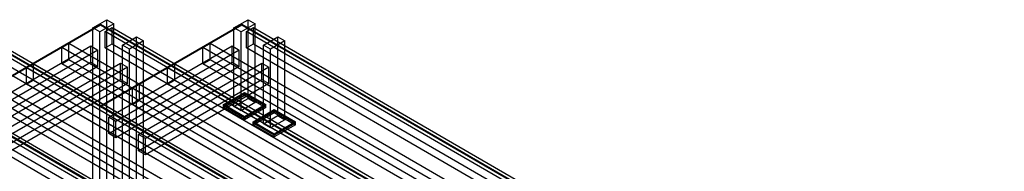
# Model space of a CAD drawing. Header units: millimetres. Extents: x -4756 to 15458, y -11425 to 662.
# Tile 10 of 10: x 4571 to 10609, y -3825 to -2897. Entities that reach past the tile are written whole.
import ezdxf

# ---------------------------------------------------------------- set-up
doc = ezdxf.new("R2010")
doc.units = ezdxf.units.MM
for name, color, linetype, true_color in [('balok', 7, 'Continuous', 0x31596b), ('baseplate', 7, 'Continuous', 0x746052), ('dek', 7, 'Continuous', 0x657f45), ('kolom', 7, 'Continuous', 0x1c292c), ('stiffener', 7, 'Continuous', 0x698491)]:
    doc.layers.add(name, color=color, linetype=linetype, true_color=true_color)

msp = doc.modelspace()

# ---------------------------------------------------------------- linework, layer by layer
at = {"layer": 'balok'}
for p, q in [((3406.03862, -2945.545), (7981.98262, -5587.545)), ((4272.02996, -2945.54), (8847.97396, -5587.54)), ((5094.74728, -2970.55), (5138.04728, -2945.55)), ((5138.04728, -2945.55), (9713.99128, -5587.55)), ((5138.04728, -3045.55), (5138.04728, -2945.55)), ((5960.73862, -2970.555), (6004.03862, -2945.555)), ((6004.03862, -2945.555), (10579.98262, -5587.555)), ((6004.03862, -3045.555), (6004.03862, -2945.555)), ((7938.68262, -5612.545), (3362.73862, -2970.545)), ((8804.67396, -5612.54), (4228.72996, -2970.54)), ((9670.69128, -5612.55), (5094.74728, -2970.55)), ((5094.74728, -3070.55), (5094.74728, -2970.55)), ((10536.68262, -5612.555), (5960.73862, -2970.555)), ((5960.73862, -3070.555), (5960.73862, -2970.555)), ((7938.68262, -5712.545), (3362.73862, -3070.545)), ((3406.03862, -3045.545), (7981.98262, -5687.545)), ((8804.67396, -5712.54), (4228.72996, -3070.54)), ((4272.02996, -3045.54), (8847.97396, -5687.54)), ((5094.74728, -3070.55), (5138.04728, -3045.55)), ((9670.69128, -5712.55), (5094.74728, -3070.55)), ((5138.04728, -3045.55), (9713.99128, -5687.55)), ((5960.73862, -3070.555), (6004.03862, -3045.555)), ((10536.68262, -5712.555), (5960.73862, -3070.555)), ((6004.03862, -3045.555), (10579.98262, -5687.555))]:
    msp.add_line(p, q, dxfattribs=at)
at = {"layer": 'baseplate'}
for p, q in [((5819.53732, -3417.02), (5949.45464, -3342.01)), ((5819.53732, -3425.02), (5949.45464, -3350.01)), ((5819.53732, -3435.02), (5949.45464, -3360.01)), ((5949.45464, -3342.01), (6079.37196, -3417.02)), ((5949.45464, -3350.01), (5949.45464, -3342.01)), ((5949.45464, -3350.01), (6079.37196, -3425.02)), ((5949.45464, -3360.01), (5949.45464, -3350.01)), ((5949.45464, -3360.01), (6079.37196, -3435.02)), ((5949.45464, -3492.03), (5819.53732, -3417.02)), ((5819.53732, -3425.02), (5819.53732, -3417.02)), ((5949.45464, -3500.03), (5819.53732, -3425.02)), ((5819.53732, -3435.02), (5819.53732, -3425.02)), ((5949.45464, -3510.03), (5819.53732, -3435.02)), ((6079.37196, -3417.02), (5949.45464, -3492.03)), ((6079.37196, -3425.02), (5949.45464, -3500.03)), ((6079.37196, -3435.02), (5949.45464, -3510.03)), ((6079.37196, -3425.02), (6079.37196, -3417.02)), ((6079.37196, -3435.02), (6079.37196, -3425.02)), ((5949.45464, -3500.03), (5949.45464, -3492.03)), ((5949.45464, -3510.03), (5949.45464, -3500.03)), ((6001.37134, -3522.005), (6131.28866, -3446.995)), ((6001.37134, -3530.005), (6131.28866, -3454.995)), ((6001.37134, -3540.005), (6131.28866, -3464.995)), ((6131.28866, -3446.995), (6261.21464, -3522.01)), ((6131.28866, -3454.995), (6131.28866, -3446.995)), ((6131.28866, -3454.995), (6261.21464, -3530.01)), ((6131.28866, -3464.995), (6131.28866, -3454.995)), ((6131.28866, -3464.995), (6261.21464, -3540.01)), ((6131.29732, -3597.02), (6001.37134, -3522.005)), ((6001.37134, -3530.005), (6001.37134, -3522.005)), ((6131.29732, -3605.02), (6001.37134, -3530.005)), ((6001.37134, -3540.005), (6001.37134, -3530.005)), ((6131.29732, -3615.02), (6001.37134, -3540.005)), ((6261.21464, -3522.01), (6131.29732, -3597.02)), ((6261.21464, -3530.01), (6131.29732, -3605.02)), ((6261.21464, -3540.01), (6131.29732, -3615.02)), ((6261.21464, -3530.01), (6261.21464, -3522.01)), ((6261.21464, -3540.01), (6261.21464, -3530.01)), ((6131.29732, -3605.02), (6131.29732, -3597.02)), ((6131.29732, -3615.02), (6131.29732, -3605.02))]:
    msp.add_line(p, q, dxfattribs=at)
at = {"layer": 'dek'}
for p, q in [((3334.16928, -2925.03), (8010.55196, -5625.02)), ((3334.16928, -2929.03), (8010.55196, -5629.02)), ((4200.16062, -2925.035), (8876.5433, -5625.025)), ((4200.16062, -2929.035), (8876.5433, -5629.025)), ((4200.1866, -3425.04), (5066.17794, -2925.045)), ((4200.1866, -3429.04), (5066.17794, -2929.045)), ((5066.17794, -2925.045), (9742.56062, -5625.035)), ((5066.17794, -2929.045), (5066.17794, -2925.045)), ((5066.17794, -3425.045), (5932.16928, -2925.05)), ((5066.17794, -2929.045), (9742.56062, -5629.035)), ((5066.17794, -3429.045), (5932.16928, -2929.05)), ((5932.16928, -2925.05), (10608.55196, -5625.04)), ((5932.16928, -2929.05), (5932.16928, -2925.05)), ((5932.16928, -2929.05), (10608.55196, -5629.04)), ((8876.56928, -6125.03), (4200.1866, -3425.04)), ((8876.56928, -6129.03), (4200.1866, -3429.04)), ((9742.56062, -6125.035), (5066.17794, -3425.045)), ((5066.17794, -3429.045), (5066.17794, -3425.045)), ((9742.56062, -6129.035), (5066.17794, -3429.045))]:
    msp.add_line(p, q, dxfattribs=at)
at = {"layer": 'kolom'}
for p, q in [((5018.48732, -2947.49), (5105.08732, -2897.49)), ((5105.08732, -2897.49), (5148.38732, -2922.49)), ((5105.08732, -3879.5), (5105.08732, -2897.49)), ((5884.47866, -2947.495), (5971.07866, -2897.495)), ((5971.07866, -2897.495), (6014.37866, -2922.495)), ((5971.07866, -3379.505), (5971.07866, -2897.495)), ((5061.78732, -2972.49), (5018.48732, -2947.49)), ((5018.48732, -3929.5), (5018.48732, -2947.49)), ((5148.38732, -2922.49), (5061.78732, -2972.49)), ((5148.38732, -3904.5), (5148.38732, -2922.49)), ((5927.77866, -2972.495), (5884.47866, -2947.495)), ((5884.47866, -3429.505), (5884.47866, -2947.495)), ((6014.37866, -2922.495), (5927.77866, -2972.495)), ((6014.37866, -3404.505), (6014.37866, -2922.495)), ((5061.78732, -3954.5), (5061.78732, -2972.49)), ((5200.33, -3052.48), (5286.93, -3002.48)), ((5286.93, -3002.48), (5330.23, -3027.48)), ((5286.93, -3984.49), (5286.93, -3002.48)), ((5927.77866, -3454.505), (5927.77866, -2972.495)), ((6066.32134, -3052.485), (6152.92134, -3002.485)), ((6152.92134, -3002.485), (6196.22134, -3027.485)), ((6152.92134, -3484.495), (6152.92134, -3002.485)), ((5243.63, -3077.48), (5200.33, -3052.48)), ((5200.33, -4034.49), (5200.33, -3052.48)), ((5330.23, -3027.48), (5243.63, -3077.48)), ((5243.63, -4059.49), (5243.63, -3077.48)), ((5330.23, -4009.49), (5330.23, -3027.48)), ((6109.62134, -3077.485), (6066.32134, -3052.485)), ((6066.32134, -3534.495), (6066.32134, -3052.485)), ((6196.22134, -3027.485), (6109.62134, -3077.485)), ((6109.62134, -3559.495), (6109.62134, -3077.485)), ((6196.22134, -3509.495), (6196.22134, -3027.485)), ((5884.47866, -3429.505), (5971.07866, -3379.505)), ((5971.07866, -3379.505), (6014.37866, -3404.505)), ((5927.77866, -3454.505), (5884.47866, -3429.505)), ((6014.37866, -3404.505), (5927.77866, -3454.505)), ((6066.32134, -3534.495), (6152.92134, -3484.495)), ((6152.92134, -3484.495), (6196.22134, -3509.495)), ((6109.62134, -3559.495), (6066.32134, -3534.495)), ((6196.22134, -3509.495), (6109.62134, -3559.495))]:
    msp.add_line(p, q, dxfattribs=at)
at = {"layer": 'stiffener'}
for p, q in [((8637.97762, -5766.315), (3962.44362, -3066.815)), ((4005.74362, -3041.815), (8681.27762, -5741.315)), ((4250.30202, -3494.935), (5007.18602, -3057.935)), ((4828.46094, -3066.795), (4871.76094, -3041.795)), ((9503.99494, -5766.295), (4828.46094, -3066.795)), ((4828.46094, -3166.795), (4828.46094, -3066.795)), ((4871.76094, -3041.795), (9547.29494, -5741.295)), ((4871.76094, -3141.795), (4871.76094, -3041.795)), ((5007.18602, -3057.935), (5050.48602, -3082.935)), ((5007.18602, -3157.935), (5007.18602, -3057.935)), ((5116.34532, -3494.91), (5873.22932, -3057.91)), ((5694.44362, -3066.805), (5737.74362, -3041.805)), ((10369.97762, -5766.305), (5694.44362, -3066.805)), ((5694.44362, -3166.805), (5694.44362, -3066.805)), ((5737.74362, -3041.805), (10413.27762, -5741.305)), ((5737.74362, -3141.805), (5737.74362, -3041.805)), ((5873.22932, -3057.91), (5916.52932, -3082.91)), ((5873.22932, -3157.91), (5873.22932, -3057.91)), ((5050.48602, -3082.935), (4293.60202, -3519.935)), ((5050.48602, -3182.935), (5050.48602, -3082.935)), ((5916.52932, -3082.91), (5159.64532, -3519.91)), ((5916.52932, -3182.91), (5916.52932, -3082.91)), ((8421.47762, -5891.315), (3745.94362, -3191.815)), ((3789.24362, -3166.815), (8464.77762, -5866.315)), ((8637.97762, -5866.315), (3962.44362, -3166.815)), ((4005.74362, -3141.815), (8681.27762, -5841.315)), ((4250.30202, -3594.935), (5007.18602, -3157.935)), ((5050.48602, -3182.935), (4293.60202, -3619.935)), ((4432.16202, -3599.935), (5189.04602, -3162.935)), ((5232.34602, -3187.935), (4475.46202, -3624.935)), ((4611.96094, -3191.795), (4655.26094, -3166.795)), ((9287.49494, -5891.295), (4611.96094, -3191.795)), ((4611.96094, -3291.795), (4611.96094, -3191.795)), ((4655.26094, -3166.795), (9330.79494, -5866.295)), ((4655.26094, -3266.795), (4655.26094, -3166.795)), ((4828.46094, -3166.795), (4871.76094, -3141.795)), ((9503.99494, -5866.295), (4828.46094, -3166.795)), ((4871.76094, -3141.795), (9547.29494, -5841.295)), ((5007.18602, -3157.935), (5050.48602, -3182.935)), ((5116.34532, -3594.91), (5873.22932, -3157.91)), ((5916.52932, -3182.91), (5159.64532, -3619.91)), ((5189.04602, -3162.935), (5232.34602, -3187.935)), ((5189.04602, -3262.935), (5189.04602, -3162.935)), ((5232.34602, -3287.935), (5232.34602, -3187.935)), ((5298.20532, -3599.91), (6055.08932, -3162.91)), ((6098.38932, -3187.91), (5341.50532, -3624.91)), ((5477.94362, -3191.805), (5521.24362, -3166.805)), ((10153.47762, -5891.305), (5477.94362, -3191.805)), ((5477.94362, -3291.805), (5477.94362, -3191.805)), ((5521.24362, -3166.805), (10196.77762, -5866.305)), ((5521.24362, -3266.805), (5521.24362, -3166.805)), ((5694.44362, -3166.805), (5737.74362, -3141.805)), ((10369.97762, -5866.305), (5694.44362, -3166.805)), ((5737.74362, -3141.805), (10413.27762, -5841.305)), ((5873.22932, -3157.91), (5916.52932, -3182.91)), ((6055.08932, -3162.91), (6098.38932, -3187.91)), ((6055.08932, -3262.91), (6055.08932, -3162.91)), ((6098.38932, -3287.91), (6098.38932, -3187.91)), ((8421.47762, -5991.315), (3745.94362, -3291.815)), ((3789.24362, -3266.815), (8464.77762, -5966.315)), ((9070.99494, -6016.295), (4395.46094, -3316.795)), ((4432.16202, -3699.935), (5189.04602, -3262.935)), ((4438.76094, -3291.795), (9114.29494, -5991.295)), ((5232.34602, -3287.935), (4475.46202, -3724.935)), ((4611.96094, -3291.795), (4655.26094, -3266.795)), ((9287.49494, -5991.295), (4611.96094, -3291.795)), ((4655.26094, -3266.795), (9330.79494, -5966.295)), ((5189.04602, -3262.935), (5232.34602, -3287.935)), ((5261.44362, -3316.805), (5304.74362, -3291.805)), ((9936.97762, -6016.305), (5261.44362, -3316.805)), ((5261.44362, -3416.805), (5261.44362, -3316.805)), ((5298.20532, -3699.91), (6055.08932, -3262.91)), ((5304.74362, -3291.805), (9980.27762, -5991.305)), ((5304.74362, -3391.805), (5304.74362, -3291.805)), ((6098.38932, -3287.91), (5341.50532, -3724.91)), ((5477.94362, -3291.805), (5521.24362, -3266.805)), ((10153.47762, -5991.305), (5477.94362, -3291.805)), ((5521.24362, -3266.805), (10196.77762, -5966.305)), ((6055.08932, -3262.91), (6098.38932, -3287.91)), ((9070.99494, -6116.295), (4395.46094, -3416.795)), ((4438.76094, -3391.795), (9114.29494, -6091.295)), ((5261.44362, -3416.805), (5304.74362, -3391.805)), ((9936.97762, -6116.305), (5261.44362, -3416.805)), ((5304.74362, -3391.805), (9980.27762, -6091.305)), ((5159.64532, -3519.91), (5116.34532, -3494.91)), ((5116.34532, -3594.91), (5116.34532, -3494.91)), ((5159.64532, -3619.91), (5159.64532, -3519.91)), ((5159.64532, -3619.91), (5116.34532, -3594.91)), ((5341.50532, -3624.91), (5298.20532, -3599.91)), ((5298.20532, -3699.91), (5298.20532, -3599.91)), ((5341.50532, -3724.91), (5341.50532, -3624.91)), ((5341.50532, -3724.91), (5298.20532, -3699.91))]:
    msp.add_line(p, q, dxfattribs=at)

doc.saveas('drawing.dxf')
